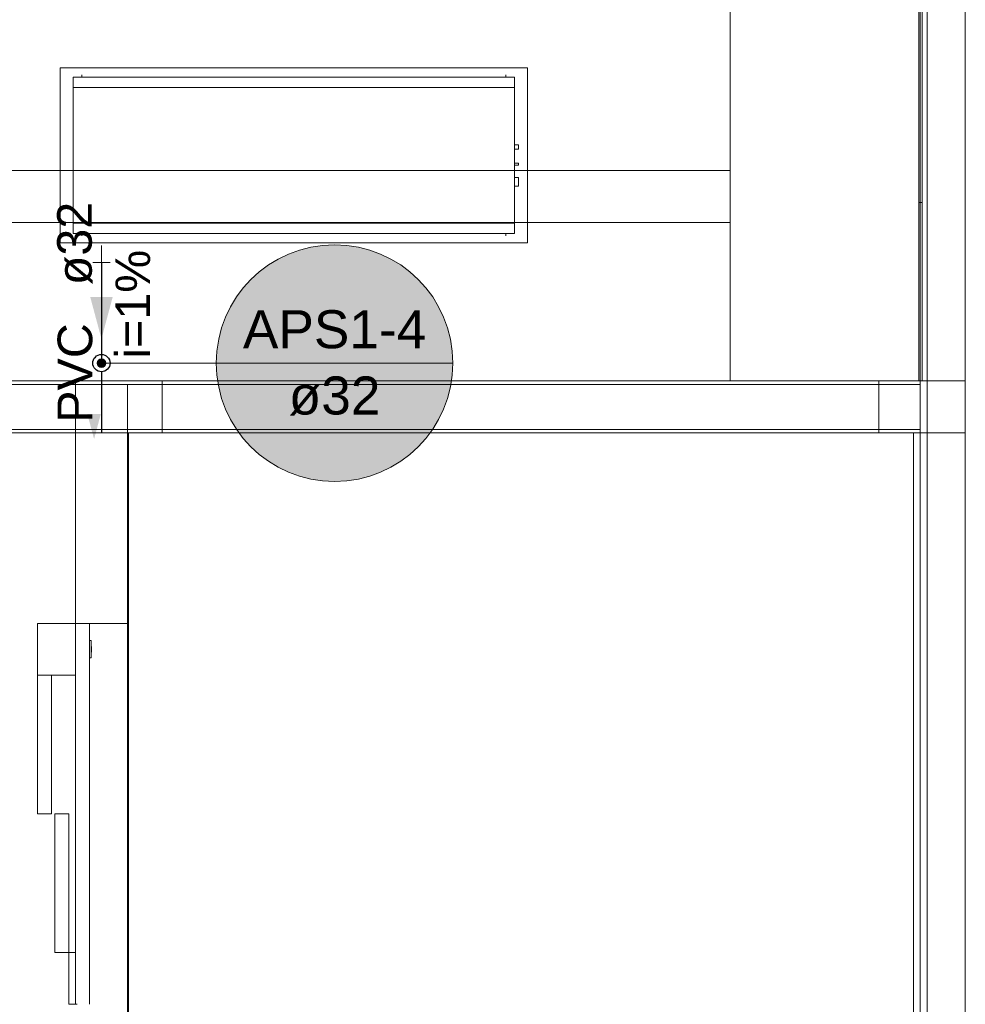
# Model space of a CAD drawing. Header units: millimetres. Extents: x -261 to 187, y -214 to 106.
# Tile 217 of 256: x -190.04 to -187.3, y -157.76 to -154.92. Entities that reach past the tile are written whole.
import ezdxf

# ---------------------------------------------------------------- set-up
doc = ezdxf.new("R2010")
doc.units = ezdxf.units.MM
doc.header["$LTSCALE"] = 0.005
doc.header["$MEASUREMENT"] = 0
doc.linetypes.add('NULL', pattern=[0])
for name, color, linetype, lineweight in [('AP-Colunas Ar condicionado', 4, 'Continuous', 13), ('AP-Condutos Ar condicionado', 4, 'Continuous', 25), ('AP-Conexões Ar condicionado', 9, 'Continuous', 18), ('AP-Indicação coluna Ar condicionado', 5, 'Continuous', 13), ('AP-Sentido conduto Ar condicionado', 9, 'Continuous', 30), ('AP-Textos conduto Ar condicionado', 7, 'Continuous', 9), ('IFC-Elemento construtivo genérico-Contorno', 9, 'Continuous', 5), ('IFC-Laje-Contorno', 9, 'Continuous', 5), ('IFC-Parede padrão-Contorno', 9, 'Continuous', 5), ('IFC-Parede-Contorno', 9, 'Continuous', 5), ('IFC-Pilar-Contorno', 9, 'Continuous', 5), ('IFC-Viga-Contorno', 9, 'Continuous', 5), ('M-EQPM', 7, 'Continuous', 18)]:
    doc.layers.add(name, color=color, linetype=linetype, lineweight=lineweight)
doc.styles.add('Arial', font='arial.ttf')

msp = doc.modelspace()

# ---------------------------------------------------------------- hatches: boundary and pattern name
at = {"layer": 'AP-Colunas Ar condicionado', "linetype": 'Continuous'}
msp.add_hatch(color=4, dxfattribs=at).paths.add_polyline_path([(-189.7875, -155.9097), (-189.7876, -155.9086), (-189.7877, -155.9075), (-189.7879, -155.9065), (-189.7883, -155.9054), (-189.7887, -155.9044), (-189.7892, -155.9035), (-189.7898, -155.9025), (-189.7904, -155.9017), (-189.7912, -155.9009), (-189.792, -155.9001), (-189.7928, -155.8995), (-189.7938, -155.8989), (-189.7947, -155.8984), (-189.7957, -155.898), (-189.7968, -155.8976), (-189.7978, -155.8974), (-189.7989, -155.8973), (-189.8, -155.8972), (-189.8011, -155.8973), (-189.8022, -155.8974), (-189.8032, -155.8976), (-189.8043, -155.898), (-189.8053, -155.8984), (-189.8063, -155.8989), (-189.8072, -155.8995), (-189.808, -155.9001), (-189.8088, -155.9009), (-189.8096, -155.9017), (-189.8102, -155.9025), (-189.8108, -155.9035), (-189.8113, -155.9044), (-189.8118, -155.9054), (-189.8121, -155.9065), (-189.8123, -155.9075), (-189.8125, -155.9086), (-189.8125, -155.9097), (-189.8125, -155.9108), (-189.8123, -155.9119), (-189.8121, -155.9129), (-189.8118, -155.914), (-189.8113, -155.915), (-189.8108, -155.916), (-189.8102, -155.9169), (-189.8096, -155.9177), (-189.8088, -155.9185), (-189.808, -155.9193), (-189.8072, -155.9199), (-189.8063, -155.9205), (-189.8053, -155.921), (-189.8043, -155.9214), (-189.8032, -155.9218), (-189.8022, -155.922), (-189.8011, -155.9222), (-189.8, -155.9222), (-189.7989, -155.9222), (-189.7978, -155.922), (-189.7968, -155.9218), (-189.7957, -155.9214), (-189.7947, -155.921), (-189.7938, -155.9205), (-189.7928, -155.9199), (-189.792, -155.9193), (-189.7912, -155.9185), (-189.7904, -155.9177), (-189.7898, -155.9169), (-189.7892, -155.916), (-189.7887, -155.915), (-189.7883, -155.914), (-189.7879, -155.9129), (-189.7877, -155.9119), (-189.7876, -155.9108)])
at = {"layer": 'AP-Condutos Ar condicionado', "linetype": 'Continuous'}
msp.add_hatch(color=151, dxfattribs=at).paths.add_polyline_path([(-189.8213, -156.129), (-189.8019, -156.0566), (-189.8408, -156.0566)])
at = {"layer": 'AP-Indicação coluna Ar condicionado', "linetype": 'Continuous'}
msp.add_hatch(color=161, dxfattribs=at).paths.add_polyline_path([(-188.7848, -155.9097), (-188.7861, -155.8799), (-188.79, -155.8503), (-188.7965, -155.8212), (-188.8054, -155.7928), (-188.8168, -155.7652), (-188.8306, -155.7388), (-188.8466, -155.7136), (-188.8648, -155.69), (-188.8849, -155.668), (-188.9069, -155.6479), (-188.9306, -155.6297), (-188.9557, -155.6137), (-188.9822, -155.5999), (-189.0097, -155.5885), (-189.0382, -155.5795), (-189.0673, -155.5731), (-189.0968, -155.5692), (-189.1266, -155.5679), (-189.1564, -155.5692), (-189.186, -155.5731), (-189.2151, -155.5795), (-189.2435, -155.5885), (-189.2711, -155.5999), (-189.2975, -155.6137), (-189.3227, -155.6297), (-189.3463, -155.6479), (-189.3683, -155.668), (-189.3885, -155.69), (-189.4066, -155.7136), (-189.4226, -155.7388), (-189.4364, -155.7652), (-189.4478, -155.7928), (-189.4568, -155.8212), (-189.4632, -155.8503), (-189.4671, -155.8799), (-189.4684, -155.9097), (-189.4671, -155.9395), (-189.4632, -155.9691), (-189.4568, -155.9982), (-189.4478, -156.0266), (-189.4364, -156.0542), (-189.4226, -156.0806), (-189.4066, -156.1058), (-189.3885, -156.1294), (-189.3683, -156.1514), (-189.3463, -156.1715), (-189.3227, -156.1897), (-189.2975, -156.2057), (-189.2711, -156.2195), (-189.2435, -156.2309), (-189.2151, -156.2399), (-189.186, -156.2463), (-189.1564, -156.2502), (-189.1266, -156.2515), (-189.0968, -156.2502), (-189.0673, -156.2463), (-189.0382, -156.2399), (-189.0097, -156.2309), (-188.9822, -156.2195), (-188.9557, -156.2057), (-188.9306, -156.1897), (-188.9069, -156.1715), (-188.8849, -156.1514), (-188.8648, -156.1294), (-188.8466, -156.1058), (-188.8306, -156.0806), (-188.8168, -156.0542), (-188.8054, -156.0266), (-188.7965, -155.9982), (-188.79, -155.9691), (-188.7861, -155.9395)])
at = {"layer": 'AP-Sentido conduto Ar condicionado', "linetype": 'Continuous'}
msp.add_hatch(color=7, dxfattribs=at).paths.add_polyline_path([(-189.8, -155.8396), (-189.7677, -155.7189), (-189.8324, -155.7189)])

# ---------------------------------------------------------------- linework, layer by layer
at = {"layer": 'AP-Colunas Ar condicionado'}
msp.add_circle((-189.8, -155.9097), 0.0125, dxfattribs=at)
at = {"layer": 'AP-Condutos Ar condicionado'}
msp.add_line((-189.8, -155.6196), (-189.8, -155.8972), dxfattribs=at)
msp.add_lwpolyline([(-189.8, -155.9347), (-189.8, -156.1097)], dxfattribs=at)
msp.add_circle((-189.8, -155.9097), 0.025, dxfattribs=at)
msp.add_circle((-189.8, -155.9097), 0.025, dxfattribs=at)
at = {"layer": 'AP-Conexões Ar condicionado'}
for p, q in [((-189.8, -155.5696), (-189.8, -155.6196)), ((-189.775, -155.6196), (-189.825, -155.6196))]:
    msp.add_line(p, q, dxfattribs=at)
at = {"layer": 'AP-Indicação coluna Ar condicionado'}
for q in [(-189.7875, -155.9097), (-188.7848, -155.9097)]:
    msp.add_line((-189.4684, -155.9097), q, dxfattribs=at)
msp.add_circle((-189.1266, -155.9097), 0.3418, dxfattribs=at)
msp.add_circle((-189.1266, -155.9097), 0.3418, dxfattribs=at)
at = {"layer": 'AP-Sentido conduto Ar condicionado'}
msp.add_lwpolyline([(-189.8, -155.6396), (-189.8, -155.8396)], dxfattribs=at)
at = {"layer": 'IFC-Elemento construtivo genérico-Contorno', "lineweight": 5}
for p, q in [((-189.9847, -156.811), (-189.9847, -156.661)), ((-189.9847, -156.661), (-189.8747, -156.661)), ((-189.8747, -156.661), (-189.8394, -156.661)), ((-189.8747, -156.7911), (-189.8747, -156.661)), ((-189.8747, -156.661), (-189.8347, -156.661)), ((-189.8347, -157.6309), (-189.8347, -156.661)), ((-189.8347, -156.711), (-189.8297, -156.711)), ((-189.8297, -156.761), (-189.8297, -156.711)), ((-189.8297, -156.7278), (-189.8287, -156.7278)), ((-189.8297, -156.7441), (-189.8287, -156.7441)), ((-189.8287, -156.7285), (-189.8287, -156.7278)), ((-189.8287, -156.7305), (-189.8287, -156.7285)), ((-189.8287, -156.7335), (-189.8287, -156.7305)), ((-189.8287, -156.7369), (-189.8287, -156.7335)), ((-189.8287, -156.7402), (-189.8287, -156.7369)), ((-189.8287, -156.7427), (-189.8287, -156.7402)), ((-189.8287, -156.7441), (-189.8287, -156.7427)), ((-189.8347, -156.761), (-189.8297, -156.761)), ((-189.9847, -157.211), (-189.9847, -156.811)), ((-189.9847, -156.811), (-189.8747, -156.811)), ((-189.9447, -157.211), (-189.9447, -156.811)), ((-189.8747, -157.761), (-189.8747, -156.7911)), ((-189.9847, -157.211), (-189.9447, -157.211)), ((-189.9347, -157.211), (-189.8947, -157.211)), ((-189.9347, -157.611), (-189.9347, -157.211)), ((-189.8947, -157.611), (-189.8947, -157.211)), ((-189.9347, -157.611), (-189.8947, -157.611)), ((-189.8947, -157.761), (-189.8947, -157.611)), ((-189.8947, -157.611), (-189.8747, -157.611)), ((-189.8347, -157.761), (-189.8347, -157.611)), ((-189.8347, -157.761), (-189.8347, -157.6309)), ((-189.8947, -157.761), (-189.8747, -157.761)), ((-189.8747, -157.761), (-189.8699, -157.761))]:
    msp.add_line(p, q, dxfattribs=at)
at = {"layer": 'IFC-Laje-Contorno', "lineweight": 5}
for p, q in [((-187.9843, -155.9612), (-187.9843, -150.4688)), ((-189.7247, -158.2599), (-189.7247, -156.1112))]:
    msp.add_line(p, q, dxfattribs=at)
at = {"layer": 'IFC-Parede padrão-Contorno', "lineweight": 5}
for p, q in [((-187.4349, -161.9007), (-187.4349, -142.3281)), ((-187.4149, -161.224), (-187.4149, -145.3627)), ((-187.4393, -155.4463), (-187.4393, -151.5867)), ((-187.4293, -155.4463), (-187.4293, -151.5867)), ((-187.3049, -155.984), (-187.3049, -154.4666)), ((-187.4393, -155.4463), (-187.437, -155.4463)), ((-187.4393, -155.5631), (-187.4393, -155.4463)), ((-187.437, -155.4463), (-187.4293, -155.4463)), ((-187.4293, -155.5631), (-187.4293, -155.4463)), ((-187.4393, -155.9612), (-187.4393, -155.5631)), ((-187.4293, -155.9612), (-187.4293, -155.5631)), ((-190.9198, -155.9612), (-188.2255, -155.9612)), ((-190.9198, -155.9712), (-188.5698, -155.9712)), ((-189.8747, -156.6535), (-189.8747, -155.984)), ((-189.7247, -156.6535), (-189.7247, -155.9712)), ((-188.2255, -155.9612), (-187.4349, -155.9612)), ((-187.793, -155.9712), (-187.4349, -155.9712)), ((-187.3049, -160.5359), (-187.3049, -155.984)), ((-189.3467, -156.1012), (-189.1458, -156.1012)), ((-190.7897, -156.1112), (-189.8747, -156.1112)), ((-189.8747, -156.661), (-189.8747, -156.6535)), ((-189.873, -156.661), (-189.7247, -156.661)), ((-189.7247, -156.661), (-189.7247, -156.6535))]:
    msp.add_line(p, q, dxfattribs=at)
at = {"layer": 'IFC-Parede-Contorno', "lineweight": 5}
for p, q in [((-188.5698, -155.9712), (-187.793, -155.9712)), ((-190.1236, -156.1012), (-189.1458, -156.1012)), ((-189.1458, -156.1012), (-187.6628, -156.1012)), ((-187.6628, -156.1012), (-187.4349, -156.1012))]:
    msp.add_line(p, q, dxfattribs=at)
at = {"layer": 'IFC-Pilar-Contorno', "lineweight": 5}
for p, q in [((-189.8747, -155.984), (-189.8747, -155.9612)), ((-189.6247, -155.9712), (-189.6247, -155.9612)), ((-189.6247, -156.005), (-189.6247, -155.9712)), ((-187.5549, -155.9906), (-187.5549, -155.9612)), ((-187.4764, -155.9612), (-187.3539, -155.9612)), ((-187.3539, -155.9612), (-187.3049, -155.9612)), ((-189.6247, -156.0866), (-189.6247, -156.005)), ((-187.5549, -156.0641), (-187.5549, -155.9906)), ((-187.5549, -156.1112), (-187.5549, -156.0641)), ((-189.6247, -156.1112), (-189.6247, -156.0866)), ((-189.8747, -156.1112), (-189.8337, -156.1112)), ((-189.8337, -156.1112), (-189.7608, -156.1112)), ((-189.7608, -156.1112), (-189.6247, -156.1112)), ((-187.5549, -156.1112), (-187.5059, -156.1112)), ((-187.5059, -156.1112), (-187.4274, -156.1112)), ((-187.4274, -156.1112), (-187.3049, -156.1112))]:
    msp.add_line(p, q, dxfattribs=at)
at = {"layer": 'IFC-Viga-Contorno', "lineweight": 5}
for p, q in [((-187.3047, -158.2708), (-187.3047, -154.0537)), ((-190.8368, -155.3537), (-187.9843, -155.3537)), ((-190.9168, -155.5037), (-187.9843, -155.5037)), ((-189.6247, -156.1112), (-189.6247, -156.1012)), ((-189.7247, -156.1112), (-189.7216, -156.1112)), ((-189.7216, -158.236), (-189.7216, -156.1112)), ((-189.6247, -156.1112), (-187.5549, -156.1112)), ((-187.4547, -158.2708), (-187.4547, -156.1112))]:
    msp.add_line(p, q, dxfattribs=at)
at = {"layer": 'M-EQPM', "color": 8, "lineweight": 5}
for p, q in [((-188.5694, -155.0574), (-189.9193, -155.0574)), ((-189.9193, -155.0574), (-189.9193, -155.5623)), ((-189.9193, -155.5623), (-189.9193, -155.0574)), ((-189.9193, -155.0574), (-188.5694, -155.0574)), ((-189.8563, -155.0839), (-189.8563, -155.0774)), ((-188.6323, -155.0839), (-188.6323, -155.0774)), ((-188.5694, -155.5623), (-188.5694, -155.0574)), ((-188.5694, -155.0574), (-188.5694, -155.5623)), ((-188.6069, -155.0839), (-189.8818, -155.0839)), ((-189.8818, -155.0839), (-189.8818, -155.1139)), ((-188.6069, -155.1139), (-188.6069, -155.0839)), ((-189.8818, -155.5058), (-189.8818, -155.1139)), ((-189.8818, -155.1139), (-189.8818, -155.5058)), ((-189.8818, -155.1139), (-188.6069, -155.1139)), ((-188.6069, -155.1139), (-188.6069, -155.5058)), ((-188.6069, -155.5058), (-188.6069, -155.1139)), ((-188.595, -155.279), (-188.6069, -155.279)), ((-188.6069, -155.2917), (-188.595, -155.2917)), ((-188.595, -155.2917), (-188.595, -155.279)), ((-188.595, -155.3322), (-188.6069, -155.3322)), ((-188.595, -155.3385), (-188.595, -155.3322)), ((-188.6069, -155.3385), (-188.595, -155.3385)), ((-188.595, -155.3737), (-188.6069, -155.3737)), ((-188.595, -155.3987), (-188.595, -155.3737)), ((-188.6069, -155.3987), (-188.595, -155.3987)), ((-189.8818, -155.5058), (-189.8818, -155.5358)), ((-188.6069, -155.5058), (-189.8818, -155.5058)), ((-188.6069, -155.5358), (-188.6069, -155.5058)), ((-189.8818, -155.5358), (-188.6069, -155.5358)), ((-189.8563, -155.5423), (-189.8563, -155.5358)), ((-188.6323, -155.5423), (-188.6323, -155.5358)), ((-189.9193, -155.5623), (-188.5694, -155.5623)), ((-188.5694, -155.5623), (-189.9193, -155.5623))]:
    msp.add_line(p, q, dxfattribs=at)

# ---------------------------------------------------------------- texts
at = {"layer": 'AP-Indicação coluna Ar condicionado', "linetype": 'NULL', "char_height": 0.11, "attachment_point": 8, "line_spacing_factor": 0.6, "style": 'Arial'}
for s, insert, width in [('APS1-4', (-189.1266, -155.8684), 1.059253), ('ø32', (-189.1266, -156.061), 0.529543)]:
    msp.add_mtext(s, dxfattribs=dict(at, insert=insert, width=width))
at = {"layer": 'AP-Textos conduto Ar condicionado', "linetype": 'NULL', "char_height": 0.1, "rotation": 90.0002, "line_spacing_factor": 0.6, "style": 'Arial'}
for s, insert, width, attachment_point in [('ø32', (-189.8253, -155.6846), 0.481402, 7), ('i=1%', (-189.6587, -155.7396), 0.628963, 8), ('PVC', (-189.8253, -155.7946), 0.574695, 9)]:
    msp.add_mtext(s, dxfattribs=dict(at, insert=insert, width=width, attachment_point=attachment_point))

doc.saveas('drawing.dxf')
